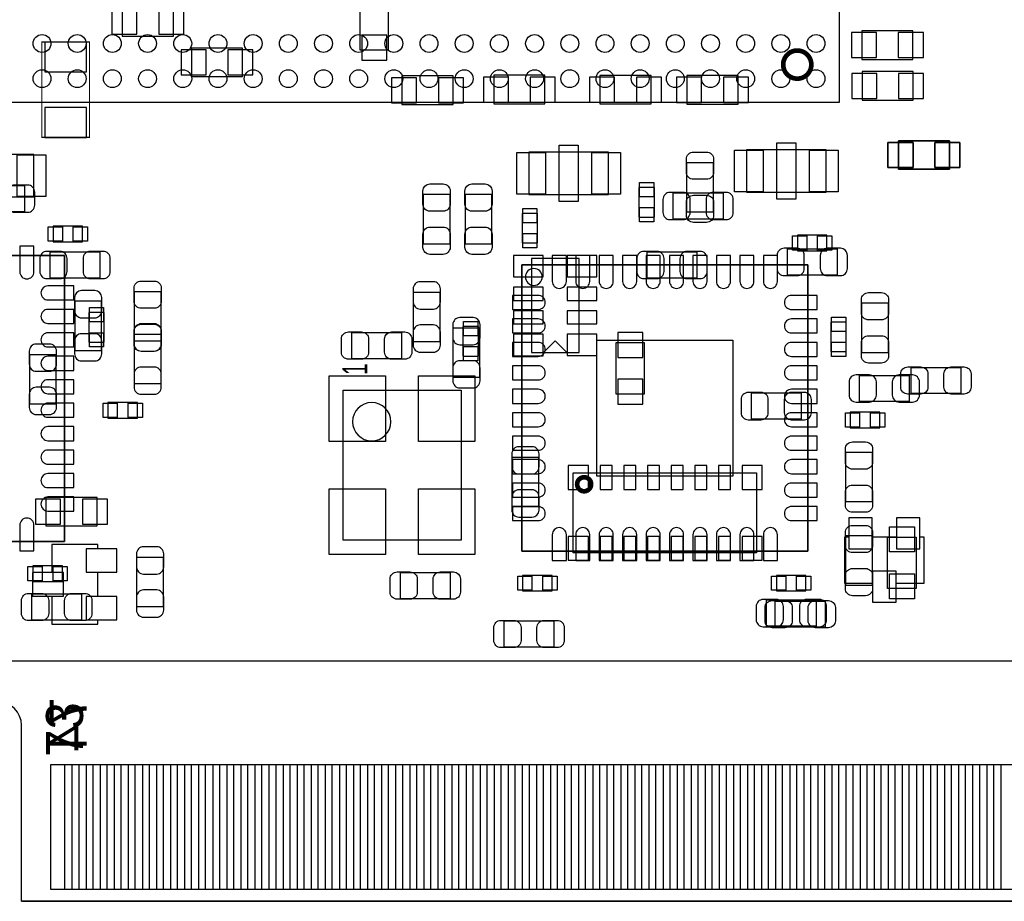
# Model space of a CAD drawing. Extents: x -8.5 to 88.7, y 0 to 55.1.
# Tile 4 of 8: x 25.3 to 46.3, y 0 to 18.8. Entities that reach past the tile are written whole.
import ezdxf
from ezdxf.enums import TextEntityAlignment as Align

# ---------------------------------------------------------------- set-up
doc = ezdxf.new("R2010")
doc.units = 0
for name, color, linetype in [('BG_OUTLINE', 80, 'CONTINUOUS'), ('PG_ASSEMBLY_BOTTOM', 30, 'CONTINUOUS'), ('PG_ASSEMBLY_TOP', 23, 'CONTINUOUS'), ('PIN_BOTTOM', 211, 'CONTINUOUS'), ('PIN_TOP', 153, 'CONTINUOUS')]:
    doc.layers.add(name, color=color, linetype=linetype)

msp = doc.modelspace()

# ---------------------------------------------------------------- linework, layer by layer
at = {"layer": 'BG_OUTLINE'}
for points in [[(67.600068, 0), (25.299924, 0), (25.299924, 3.75412, 0.414116), (24.800052, 4.253992, 0.414221), (24.299926, 3.75412), (24.299926, 0), (0, 0), (0, 17.999964, 0.41415), (1.999996, 19.99996, 0.414214), (0, 21.999956), (0, 38.599872), (67.600068, 38.599872), (67.600068, 21.999956, 1.000034), (67.600068, 17.999964)], [(67.600068, 0), (25.299924, 0), (25.299924, 3.75412, 0.414116), (24.800052, 4.253992, 0.414221), (24.299926, 3.75412), (24.299926, 0), (0, 0), (0, 17.999964, 0.41415), (1.999996, 19.99996, 0.414214), (0, 21.999956), (0, 38.599872), (67.600068, 38.599872), (67.600068, 21.999956, 1.000034), (67.600068, 17.999964)], [(67.600068, 0), (25.299924, 0), (25.299924, 3.75412, 0.414116), (24.800052, 4.253992, 0.414219), (24.299926, 3.75412), (24.299926, 0), (0, 0), (0, 17.999964, 0.414152), (1.999996, 19.99996, 0.414214), (0, 21.999956), (0, 38.599872), (67.600068, 38.599872), (67.600068, 21.999956, 1.000035), (67.600068, 17.999964)]]:
    msp.add_lwpolyline(points, format="xyb", close=True, dxfattribs=at)
at = {"layer": 'PG_ASSEMBLY_BOTTOM'}
for points in [[(32.515556, 19.243548), (32.515556, 18.151348), (33.125156, 18.151348), (33.125156, 19.243548), (32.515556, 19.243548)], [(27.448256, 18.443448), (28.540456, 18.443448), (28.540456, 19.053048), (27.448256, 19.053048), (27.448256, 18.443448)], [(43.212004, 17.947132), (44.304204, 17.947132), (44.304204, 18.556732), (43.212004, 18.556732), (43.212004, 17.947132)], [(30.013656, 18.189448), (28.921456, 18.189448), (28.921456, 17.579848), (30.013656, 17.579848), (30.013656, 18.189448)], [(44.3103, 17.687544), (43.2181, 17.687544), (43.2181, 17.077944), (44.3103, 17.077944), (44.3103, 17.687544)], [(34.501582, 17.595088), (33.409382, 17.595088), (33.409382, 16.985488), (34.501582, 16.985488), (34.501582, 17.595088)], [(35.36696, 16.998442), (36.45916, 16.998442), (36.45916, 17.608042), (35.36696, 17.608042), (35.36696, 16.998442)], [(37.629592, 16.997172), (38.721792, 16.997172), (38.721792, 17.606772), (37.629592, 17.606772), (37.629592, 16.997172)], [(39.482776, 16.993362), (40.574976, 16.993362), (40.574976, 17.602962), (39.482776, 17.602962), (39.482776, 16.993362)], [(45.084238, 16.214344), (43.992038, 16.214344), (43.992038, 15.604744), (45.084238, 15.604744), (45.084238, 16.214344)], [(37.185854, 11.6967), (37.1856, 13.703554), (36.1696, 13.7033), (36.1696, 11.6967), (37.185854, 11.6967)], [(36.6776, 11.94562), (36.4236, 11.69162)], [(36.6776, 11.94562), (36.9316, 11.69162)], [(37.973, 11.907266), (37.973, 10.815066), (38.5826, 10.815066), (38.5826, 11.907266), (37.973, 11.907266)], [(25.8191, 8.001), (26.9113, 8.001), (26.9113, 8.6106), (25.8191, 8.6106), (25.8191, 8.001)]]:
    msp.add_lwpolyline(points, dxfattribs=at)
at = {"layer": 'PG_ASSEMBLY_BOTTOM', "const_width": 0.0254}
msp.add_lwpolyline([(26.749502, 16.284448), (26.749502, 18.316448), (25.733502, 18.316194), (25.733502, 16.284194), (26.749502, 16.284448)], dxfattribs=at)
at = {"layer": 'PG_ASSEMBLY_BOTTOM'}
for points in [[(25.361138, 14.698472), (24.300942, 14.698472), (24.300942, 15.258288), (25.361138, 15.258288)], [(40.254428, 14.540992), (39.194232, 14.540992), (39.194232, 15.100808), (40.254428, 15.100808)], [(42.686478, 13.349732), (41.626282, 13.349732), (41.626282, 13.909548), (42.686478, 13.909548)], [(26.971498, 13.283692), (25.911302, 13.283692), (25.911302, 13.843508), (26.971498, 13.843508)], [(39.696898, 13.283692), (38.636702, 13.283692), (38.636702, 13.843508), (39.696898, 13.843508)], [(33.659572, 11.926062), (33.659572, 12.986258), (34.219388, 12.986258), (34.219388, 11.926062)], [(27.000708, 12.798298), (27.000708, 11.738102), (26.440892, 11.738102), (26.440892, 12.798298)], [(35.065208, 12.224258), (35.065208, 11.164062), (34.505392, 11.164062), (34.505392, 12.224258)], [(28.270708, 12.089892), (28.270708, 11.029696), (27.710892, 11.029696), (27.710892, 12.089892)], [(26.035508, 11.658092), (26.035508, 10.597896), (25.475692, 10.597896), (25.475692, 11.658092)], [(44.223178, 10.652252), (43.162982, 10.652252), (43.162982, 11.212068), (44.223178, 11.212068)], [(40.859202, 10.836148), (41.919398, 10.836148), (41.919398, 10.276332), (40.859202, 10.276332)], [(35.762692, 8.410702), (35.762692, 9.470898), (36.322508, 9.470898), (36.322508, 8.410702)], [(37.06368, 9.1313), (40.96512, 9.1313), (40.96512, 7.4295), (37.06368, 7.4295)], [(42.84218, 6.78434), (43.443144, 6.78434), (43.443144, 6.374638), (43.943016, 6.374638), (43.943016, 6.78434), (44.54398, 6.78434), (44.54398, 7.76478), (44.451016, 7.76478), (44.451016, 8.174482), (43.951144, 8.174482), (43.951144, 7.76478), (43.435016, 7.76478), (43.435016, 8.174482), (42.935144, 8.174482), (42.935144, 7.76478), (42.84218, 7.76478)], [(25.94483, 7.6073), (25.94483, 7.006336), (25.535128, 7.006336), (25.535128, 6.506464), (25.94483, 6.506464), (25.94483, 5.9055), (26.92527, 5.9055), (26.92527, 5.998464), (27.334972, 5.998464), (27.334972, 6.498336), (26.92527, 6.498336), (26.92527, 7.014464), (27.334972, 7.014464), (27.334972, 7.514336), (26.92527, 7.514336), (26.92527, 7.6073)], [(27.761692, 6.277102), (27.761692, 7.337298), (28.321508, 7.337298), (28.321508, 6.277102)], [(41.181782, 6.424168), (42.241978, 6.424168), (42.241978, 5.864352), (41.181782, 5.864352)]]:
    msp.add_lwpolyline(points, close=True, dxfattribs=at)
at = {"layer": 'PG_ASSEMBLY_BOTTOM', "const_width": 0.09906}
msp.add_lwpolyline([(37.443918, 8.890508, 1.000127), (37.14496, 8.890254, 0.999873), (37.443918, 8.890508)], format="xyb", dxfattribs=at)
at = {"layer": 'PG_ASSEMBLY_TOP'}
for points in [[(42.737532, 36.036504), (23.737316, 36.036504), (23.737316, 17.036034), (42.737532, 17.036288), (42.737532, 36.036504)], [(45.084238, 15.604744), (43.992038, 15.604744), (43.992038, 16.214344), (45.084238, 16.214344), (45.084238, 15.604744)], [(43.7642, 6.6675), (43.7642, 7.7597), (44.3738, 7.7597), (44.3738, 6.6675), (43.7642, 6.6675)], [(0.001016, 0), (0.001016, 5.129022), (67.750944, 5.129022), (67.750944, 0)], [(25.30094, 0), (67.750944, 0)]]:
    msp.add_lwpolyline(points, dxfattribs=at)
at = {"layer": 'PG_ASSEMBLY_TOP', "const_width": 0.100076}
msp.add_lwpolyline([(41.837356, 17.536414, 1.000306), (41.837356, 18.136108, 0.999694), (41.837356, 17.536414)], format="xyb", dxfattribs=at)
at = {"layer": 'PG_ASSEMBLY_TOP'}
for points in [[(36.114482, 15.969488), (36.114482, 15.069312), (37.81425, 15.069312), (37.81425, 15.969488)], [(42.455084, 15.120112), (42.455084, 16.020288), (40.755316, 16.020288), (40.755316, 15.120112)], [(25.564084, 15.018512), (25.564084, 15.918688), (23.864316, 15.918688), (23.864316, 15.018512)], [(40.04437, 14.692122), (39.484554, 14.692122), (39.484554, 15.752318), (40.04437, 15.752318)], [(38.46322, 14.58722), (38.79342, 14.58722), (38.79342, 15.21714), (38.46322, 15.21714)], [(34.427668, 14.011402), (33.867852, 14.011402), (33.867852, 15.071598), (34.427668, 15.071598)], [(34.761932, 15.071598), (35.321748, 15.071598), (35.321748, 14.011402), (34.761932, 14.011402)], [(35.97148, 14.0335), (36.30168, 14.0335), (36.30168, 14.66342), (35.97148, 14.66342)], [(25.97404, 14.3891), (25.97404, 14.0589), (26.60396, 14.0589), (26.60396, 14.3891)], [(41.83888, 14.1986), (41.83888, 13.8684), (42.4688, 13.8684), (42.4688, 14.1986)], [(20.114768, 13.768832), (20.114768, 7.668768), (26.214832, 7.668768), (26.214832, 13.768832)], [(20.114768, 7.668768), (20.114768, 13.768832), (26.214832, 13.768832), (26.214832, 7.668768)], [(35.964368, 13.565632), (35.964368, 7.465568), (42.064432, 7.465568), (42.064432, 13.565632)], [(35.964368, 7.465568), (35.964368, 13.565632), (42.064432, 13.565632), (42.064432, 7.465568)], [(27.710892, 13.001498), (28.270708, 13.001498), (28.270708, 11.941302), (27.710892, 11.941302)], [(43.215052, 12.755118), (43.774868, 12.755118), (43.774868, 11.694922), (43.215052, 11.694922)], [(26.7335, 11.920728), (27.0637, 11.920728), (27.0637, 12.550648), (26.7335, 12.550648)], [(34.7091, 11.62304), (35.0393, 11.62304), (35.0393, 12.25296), (34.7091, 12.25296)], [(42.55262, 11.71702), (42.88282, 11.71702), (42.88282, 12.34694), (42.55262, 12.34694)], [(32.340296, 11.566652), (32.340296, 12.126468), (33.400492, 12.126468), (33.400492, 11.566652)], [(45.322998, 11.382248), (45.322998, 10.822432), (44.262802, 10.822432), (44.262802, 11.382248)], [(32.1564, 10.8966), (34.671, 10.8966), (34.671, 7.6962), (32.1564, 7.6962)], [(27.14244, 10.6299), (27.14244, 10.2997), (27.77236, 10.2997), (27.77236, 10.6299)], [(42.96664, 10.4267), (42.96664, 10.0965), (43.59656, 10.0965), (43.59656, 10.4267)], [(42.874692, 9.572498), (43.434508, 9.572498), (43.434508, 8.512302), (42.874692, 8.512302)], [(43.434508, 6.734302), (42.874692, 6.734302), (42.874692, 7.794498), (43.434508, 7.794498)], [(25.54224, 7.1501), (25.54224, 6.8199), (26.17216, 6.8199), (26.17216, 7.1501)], [(34.436304, 7.010908), (34.436304, 6.451092), (33.376108, 6.451092), (33.376108, 7.010908)], [(36.61156, 6.6167), (36.61156, 6.9469), (35.98164, 6.9469), (35.98164, 6.6167)], [(41.39184, 6.9469), (41.39184, 6.6167), (42.02176, 6.6167), (42.02176, 6.9469)], [(25.520142, 5.993892), (25.520142, 6.553708), (26.580338, 6.553708), (26.580338, 5.993892)], [(42.429938, 6.401308), (42.429938, 5.841492), (41.369742, 5.841492), (41.369742, 6.401308)], [(35.588702, 5.417312), (35.588702, 5.977128), (36.648898, 5.977128), (36.648898, 5.417312)]]:
    msp.add_lwpolyline(points, close=True, dxfattribs=at)
for points in [[(36.399978, 13.3096, 1), (36.040822, 13.3096, 1), (36.399978, 13.3096)], [(33.17494, 10.2235, 1), (32.35706, 10.2235, 1), (33.17494, 10.2235)]]:
    msp.add_lwpolyline(points, format="xyb", dxfattribs=at)
at = {"layer": 'PIN_BOTTOM'}
for points in [[(27.22753, 19.014948), (27.22753, 18.481548), (27.76093, 18.481548), (27.76093, 19.014948)], [(28.227782, 19.014948), (28.227782, 18.481548), (28.761182, 18.481548), (28.761182, 19.014948)], [(42.991278, 18.518632), (42.991278, 17.985232), (43.524678, 17.985232), (43.524678, 18.518632)], [(43.99153, 18.518632), (43.99153, 17.985232), (44.52493, 17.985232), (44.52493, 18.518632)], [(26.686256, 18.316448), (25.797256, 18.316448), (25.797256, 17.681448), (26.686256, 17.681448)], [(33.087056, 18.464022), (32.553656, 18.464022), (32.553656, 17.930622), (33.087056, 17.930622)], [(29.23413, 17.617948), (29.23413, 18.151348), (28.70073, 18.151348), (28.70073, 17.617948)], [(30.234382, 17.617948), (30.234382, 18.151348), (29.700982, 18.151348), (29.700982, 17.617948)], [(43.530774, 17.116044), (43.530774, 17.649444), (42.997374, 17.649444), (42.997374, 17.116044)], [(44.531026, 17.116044), (44.531026, 17.649444), (43.997626, 17.649444), (43.997626, 17.116044)], [(33.722056, 17.023588), (33.722056, 17.556988), (33.188656, 17.556988), (33.188656, 17.023588)], [(34.722308, 17.023588), (34.722308, 17.556988), (34.188908, 17.556988), (34.188908, 17.023588)], [(35.146234, 17.569942), (35.146234, 17.036542), (35.679634, 17.036542), (35.679634, 17.569942)], [(36.146486, 17.569942), (36.146486, 17.036542), (36.679886, 17.036542), (36.679886, 17.569942)], [(37.408866, 17.568672), (37.408866, 17.035272), (37.942266, 17.035272), (37.942266, 17.568672)], [(38.409118, 17.568672), (38.409118, 17.035272), (38.942518, 17.035272), (38.942518, 17.568672)], [(39.26205, 17.564862), (39.26205, 17.031462), (39.79545, 17.031462), (39.79545, 17.564862)], [(40.262302, 17.564862), (40.262302, 17.031462), (40.795702, 17.031462), (40.795702, 17.564862)], [(26.686256, 16.919448), (25.797256, 16.919448), (25.797256, 16.284448), (26.686256, 16.284448)], [(44.304712, 15.642844), (44.304712, 16.176244), (43.771312, 16.176244), (43.771312, 15.642844)], [(45.304964, 15.642844), (45.304964, 16.176244), (44.771564, 16.176244), (44.771564, 15.642844)], [(35.7886, 13.310108), (36.4236, 13.310108), (36.4236, 13.767308), (35.7886, 13.767308)], [(36.9316, 13.31087), (37.5666, 13.31087), (37.5666, 13.76807), (36.9316, 13.76807)], [(35.7886, 12.809982), (36.4236, 12.809982), (36.4236, 13.089382), (35.7886, 13.089382)], [(36.9316, 12.810744), (37.5666, 12.810744), (37.5666, 13.090144), (36.9316, 13.090144)], [(35.7886, 12.309856), (36.4236, 12.309856), (36.4236, 12.589256), (35.7886, 12.589256)], [(36.9316, 12.310618), (37.5666, 12.310618), (37.5666, 12.590018), (36.9316, 12.590018)], [(35.7886, 11.62939), (36.4236, 11.62939), (36.4236, 12.08659), (35.7886, 12.08659)], [(36.9316, 11.632692), (37.5666, 11.632692), (37.5666, 12.089892), (36.9316, 12.089892)], [(38.5445, 12.127992), (38.0111, 12.127992), (38.0111, 11.594592), (38.5445, 11.594592)], [(38.5445, 11.12774), (38.0111, 11.12774), (38.0111, 10.59434), (38.5445, 10.59434)], [(37.38626, 8.78078), (37.38626, 9.28878), (36.95446, 9.28878), (36.95446, 8.78078)], [(37.63772, 9.28878), (37.63772, 8.78078), (37.89172, 8.78078), (37.89172, 9.28878)], [(38.14064, 9.28878), (38.14064, 8.78078), (38.39464, 8.78078), (38.39464, 9.28878)], [(38.6461, 9.28878), (38.6461, 8.78078), (38.9001, 8.78078), (38.9001, 9.28878)], [(39.14902, 9.28878), (39.14902, 8.78078), (39.40302, 8.78078), (39.40302, 9.28878)], [(39.65448, 9.28878), (39.65448, 8.78078), (39.90848, 8.78078), (39.90848, 9.28878)], [(40.1574, 9.28878), (40.1574, 8.78078), (40.4114, 8.78078), (40.4114, 9.28878)], [(41.09212, 8.78078), (41.09212, 9.28878), (40.66032, 9.28878), (40.66032, 8.78078)], [(25.598374, 8.5725), (25.598374, 8.0391), (26.131774, 8.0391), (26.131774, 8.5725)], [(26.598626, 8.5725), (26.598626, 8.0391), (27.132026, 8.0391), (27.132026, 8.5725)], [(42.935144, 8.174482), (42.935144, 7.51459), (43.435016, 7.51459), (43.435016, 8.174482)], [(43.951144, 8.174482), (43.951144, 7.51459), (44.451016, 7.51459), (44.451016, 8.174482)], [(36.95446, 7.78002), (36.95446, 7.27202), (37.38626, 7.27202), (37.38626, 7.78002)], [(37.63772, 7.78002), (37.63772, 7.27202), (37.89172, 7.27202), (37.89172, 7.78002)], [(38.14064, 7.78002), (38.14064, 7.27202), (38.39464, 7.27202), (38.39464, 7.78002)], [(38.6461, 7.78002), (38.6461, 7.27202), (38.9001, 7.27202), (38.9001, 7.78002)], [(39.14902, 7.78002), (39.14902, 7.27202), (39.40302, 7.27202), (39.40302, 7.78002)], [(39.65448, 7.78002), (39.65448, 7.27202), (39.90848, 7.27202), (39.90848, 7.78002)], [(40.1574, 7.78002), (40.1574, 7.27202), (40.4114, 7.27202), (40.4114, 7.78002)], [(40.66032, 7.78002), (40.66032, 7.27202), (41.09212, 7.27202), (41.09212, 7.78002)], [(27.334972, 7.514336), (26.67508, 7.514336), (26.67508, 7.014464), (27.334972, 7.014464)], [(26.19502, 7.006336), (25.535128, 7.006336), (25.535128, 6.506464), (26.19502, 6.506464)], [(43.443144, 7.03453), (43.443144, 6.374638), (43.943016, 6.374638), (43.943016, 7.03453)], [(27.334972, 6.498336), (26.67508, 6.498336), (26.67508, 5.998464), (27.334972, 5.998464)], [(26.226008, 0.25019), (26.226008, 2.91719), (26.676096, 2.91719), (26.676096, 0.25019)], [(26.825956, 0.25019), (26.825956, 2.91719), (27.276044, 2.91719), (27.276044, 0.25019)], [(27.425904, 0.25019), (27.425904, 2.91719), (27.875992, 2.91719), (27.875992, 0.25019)], [(28.025852, 0.25019), (28.025852, 2.91719), (28.47594, 2.91719), (28.47594, 0.25019)], [(28.626054, 0.25019), (28.626054, 2.91719), (29.076142, 2.91719), (29.076142, 0.25019)], [(29.226002, 0.25019), (29.226002, 2.91719), (29.67609, 2.91719), (29.67609, 0.25019)], [(29.82595, 0.25019), (29.82595, 2.91719), (30.276038, 2.91719), (30.276038, 0.25019)], [(30.425898, 0.25019), (30.425898, 2.91719), (30.875986, 2.91719), (30.875986, 0.25019)], [(31.025846, 0.25019), (31.025846, 2.91719), (31.475934, 2.91719), (31.475934, 0.25019)], [(31.626048, 0.25019), (31.626048, 2.91719), (32.076136, 2.91719), (32.076136, 0.25019)], [(32.225996, 0.25019), (32.225996, 2.91719), (32.676084, 2.91719), (32.676084, 0.25019)], [(32.825944, 0.25019), (32.825944, 2.91719), (33.276032, 2.91719), (33.276032, 0.25019)], [(33.425892, 0.25019), (33.425892, 2.91719), (33.87598, 2.91719), (33.87598, 0.25019)], [(34.02584, 0.25019), (34.02584, 2.91719), (34.475928, 2.91719), (34.475928, 0.25019)], [(34.626042, 0.25019), (34.626042, 2.91719), (35.07613, 2.91719), (35.07613, 0.25019)], [(35.22599, 0.25019), (35.22599, 2.91719), (35.676078, 2.91719), (35.676078, 0.25019)], [(35.825938, 0.25019), (35.825938, 2.91719), (36.276026, 2.91719), (36.276026, 0.25019)], [(36.425886, 0.25019), (36.425886, 2.91719), (36.875974, 2.91719), (36.875974, 0.25019)], [(37.025834, 0.25019), (37.025834, 2.91719), (37.475922, 2.91719), (37.475922, 0.25019)], [(37.626036, 0.25019), (37.626036, 2.91719), (38.076124, 2.91719), (38.076124, 0.25019)], [(38.225984, 0.25019), (38.225984, 2.91719), (38.676072, 2.91719), (38.676072, 0.25019)], [(38.825932, 0.25019), (38.825932, 2.91719), (39.27602, 2.91719), (39.27602, 0.25019)], [(39.42588, 0.25019), (39.42588, 2.91719), (39.875968, 2.91719), (39.875968, 0.25019)], [(40.025828, 0.25019), (40.025828, 2.91719), (40.475916, 2.91719), (40.475916, 0.25019)], [(40.62603, 0.25019), (40.62603, 2.91719), (41.076118, 2.91719), (41.076118, 0.25019)], [(41.225978, 0.25019), (41.225978, 2.91719), (41.676066, 2.91719), (41.676066, 0.25019)], [(41.825926, 0.25019), (41.825926, 2.91719), (42.276014, 2.91719), (42.276014, 0.25019)], [(42.425874, 0.25019), (42.425874, 2.91719), (42.875962, 2.91719), (42.875962, 0.25019)], [(43.025822, 0.25019), (43.025822, 2.91719), (43.47591, 2.91719), (43.47591, 0.25019)], [(43.626024, 0.25019), (43.626024, 2.91719), (44.076112, 2.91719), (44.076112, 0.25019)], [(44.225972, 0.25019), (44.225972, 2.91719), (44.67606, 2.91719), (44.67606, 0.25019)], [(44.82592, 0.25019), (44.82592, 2.91719), (45.276008, 2.91719), (45.276008, 0.25019)], [(45.425868, 0.25019), (45.425868, 2.91719), (45.875956, 2.91719), (45.875956, 0.25019)], [(46.025816, 0.25019), (46.025816, 2.91719), (46.475904, 2.91719), (46.475904, 0.25019)]]:
    msp.add_lwpolyline(points, close=True, dxfattribs=at)
for points in [[(25.430988, 15.268448), (25.15108, 15.268448, 0.414846), (25.000966, 15.118334), (25.000966, 14.838426, 0.414846), (25.15108, 14.688312), (25.430988, 14.688312, 0.414846), (25.581102, 14.838426), (25.581102, 15.118334, 0.414846)], [(39.124382, 14.530832), (39.40429, 14.530832, 0.414846), (39.554404, 14.680946), (39.554404, 14.960854, 0.414846), (39.40429, 15.110968), (39.124382, 15.110968, 0.414846), (38.974268, 14.960854), (38.974268, 14.680946, 0.414846)], [(40.324278, 15.110968), (40.04437, 15.110968, 0.414846), (39.894256, 14.960854), (39.894256, 14.680946, 0.414846), (40.04437, 14.530832), (40.324278, 14.530832, 0.414846), (40.474392, 14.680946), (40.474392, 14.960854, 0.414846)], [(25.841452, 13.273532), (26.12136, 13.273532, 0.414846), (26.271474, 13.423646), (26.271474, 13.703554, 0.414846), (26.12136, 13.853668), (25.841452, 13.853668, 0.414846), (25.691338, 13.703554), (25.691338, 13.423646, 0.414846)], [(27.041348, 13.853668), (26.76144, 13.853668, 0.414846), (26.611326, 13.703554), (26.611326, 13.423646, 0.414846), (26.76144, 13.273532), (27.041348, 13.273532, 0.414846), (27.191462, 13.423646), (27.191462, 13.703554, 0.414846)], [(38.566852, 13.273532), (38.84676, 13.273532, 0.414846), (38.996874, 13.423646), (38.996874, 13.703554, 0.414846), (38.84676, 13.853668), (38.566852, 13.853668, 0.414846), (38.416738, 13.703554), (38.416738, 13.423646, 0.414846)], [(39.766748, 13.853668), (39.48684, 13.853668, 0.414846), (39.336726, 13.703554), (39.336726, 13.423646, 0.414846), (39.48684, 13.273532), (39.766748, 13.273532, 0.414846), (39.916862, 13.423646), (39.916862, 13.703554, 0.414846)], [(41.556432, 13.339572), (41.83634, 13.339572, 0.414846), (41.986454, 13.489686), (41.986454, 13.769594, 0.414846), (41.83634, 13.919708), (41.556432, 13.919708, 0.414846), (41.406318, 13.769594), (41.406318, 13.489686, 0.414846)], [(42.756328, 13.919708), (42.47642, 13.919708, 0.414846), (42.326306, 13.769594), (42.326306, 13.489686, 0.414846), (42.47642, 13.339572), (42.756328, 13.339572, 0.414846), (42.906442, 13.489686), (42.906442, 13.769594, 0.414846)], [(26.430732, 12.868148), (26.430732, 12.58824, 0.414846), (26.580846, 12.438126), (26.860754, 12.438126, 0.414846), (27.010868, 12.58824), (27.010868, 12.868148, 0.414846), (26.860754, 13.018262), (26.580846, 13.018262, 0.414846)], [(33.649412, 13.056108), (33.649412, 12.7762, 0.414846), (33.799526, 12.626086), (34.079434, 12.626086, 0.414846), (34.229548, 12.7762), (34.229548, 13.056108, 0.414846), (34.079434, 13.206222), (33.799526, 13.206222, 0.414846)], [(34.495232, 12.294108), (34.495232, 12.0142, 0.414846), (34.645346, 11.864086), (34.925254, 11.864086, 0.414846), (35.075368, 12.0142), (35.075368, 12.294108, 0.414846), (34.925254, 12.444222), (34.645346, 12.444222, 0.414846)], [(27.700732, 12.159742), (27.700732, 11.879834, 0.414846), (27.850846, 11.72972), (28.130754, 11.72972, 0.414846), (28.280868, 11.879834), (28.280868, 12.159742, 0.414846), (28.130754, 12.309856), (27.850846, 12.309856, 0.414846)], [(34.229548, 11.856212), (34.229548, 12.13612, 0.414846), (34.079434, 12.286234), (33.799526, 12.286234, 0.414846), (33.649412, 12.13612), (33.649412, 11.856212, 0.414846), (33.799526, 11.706098), (34.079434, 11.706098, 0.414846)], [(27.010868, 11.668252), (27.010868, 11.94816, 0.414846), (26.860754, 12.098274), (26.580846, 12.098274, 0.414846), (26.430732, 11.94816), (26.430732, 11.668252, 0.414846), (26.580846, 11.518138), (26.860754, 11.518138, 0.414846)], [(25.465532, 11.727942), (25.465532, 11.448034, 0.414846), (25.615646, 11.29792), (25.895554, 11.29792, 0.414846), (26.045668, 11.448034), (26.045668, 11.727942, 0.414846), (25.895554, 11.878056), (25.615646, 11.878056, 0.414846)], [(28.280868, 10.959846), (28.280868, 11.239754, 0.414846), (28.130754, 11.389868), (27.850846, 11.389868, 0.414846), (27.700732, 11.239754), (27.700732, 10.959846, 0.414846), (27.850846, 10.809732), (28.130754, 10.809732, 0.414846)], [(35.075368, 11.094212), (35.075368, 11.37412, 0.414846), (34.925254, 11.524234), (34.645346, 11.524234, 0.414846), (34.495232, 11.37412), (34.495232, 11.094212, 0.414846), (34.645346, 10.944098), (34.925254, 10.944098, 0.414846)], [(43.093132, 10.642092), (43.37304, 10.642092, 0.414846), (43.523154, 10.792206), (43.523154, 11.072114, 0.414846), (43.37304, 11.222228), (43.093132, 11.222228, 0.414846), (42.943018, 11.072114), (42.943018, 10.792206, 0.414846)], [(44.293028, 11.222228), (44.01312, 11.222228, 0.414846), (43.863006, 11.072114), (43.863006, 10.792206, 0.414846), (44.01312, 10.642092), (44.293028, 10.642092, 0.414846), (44.443142, 10.792206), (44.443142, 11.072114, 0.414846)], [(26.045668, 10.528046), (26.045668, 10.807954, 0.414846), (25.895554, 10.958068), (25.615646, 10.958068, 0.414846), (25.465532, 10.807954), (25.465532, 10.528046, 0.414846), (25.615646, 10.377932), (25.895554, 10.377932, 0.414846)], [(40.789352, 10.266172), (41.06926, 10.266172, 0.414846), (41.219374, 10.416286), (41.219374, 10.696194, 0.414846), (41.06926, 10.846308), (40.789352, 10.846308, 0.414846), (40.639238, 10.696194), (40.639238, 10.416286, 0.414846)], [(41.989248, 10.846308), (41.70934, 10.846308, 0.414846), (41.559226, 10.696194), (41.559226, 10.416286, 0.414846), (41.70934, 10.266172), (41.989248, 10.266172, 0.414846), (42.139362, 10.416286), (42.139362, 10.696194, 0.414846)], [(35.752532, 9.540748), (35.752532, 9.26084, 0.414846), (35.902646, 9.110726), (36.182554, 9.110726, 0.414846), (36.332668, 9.26084), (36.332668, 9.540748, 0.414846), (36.182554, 9.690862), (35.902646, 9.690862, 0.414846)], [(36.332668, 8.340852), (36.332668, 8.62076, 0.414846), (36.182554, 8.770874), (35.902646, 8.770874, 0.414846), (35.752532, 8.62076), (35.752532, 8.340852, 0.414846), (35.902646, 8.190738), (36.182554, 8.190738, 0.414846)], [(27.751532, 7.407148), (27.751532, 7.12724, 0.414846), (27.901646, 6.977126), (28.181554, 6.977126, 0.414846), (28.331668, 7.12724), (28.331668, 7.407148, 0.414846), (28.181554, 7.557262), (27.901646, 7.557262, 0.414846)], [(28.331668, 6.207252), (28.331668, 6.48716, 0.414846), (28.181554, 6.637274), (27.901646, 6.637274, 0.414846), (27.751532, 6.48716), (27.751532, 6.207252, 0.414846), (27.901646, 6.057138), (28.181554, 6.057138, 0.414846)], [(41.111932, 5.854192), (41.39184, 5.854192, 0.414846), (41.541954, 6.004306), (41.541954, 6.284214, 0.414846), (41.39184, 6.434328), (41.111932, 6.434328, 0.414846), (40.961818, 6.284214), (40.961818, 6.004306, 0.414846)], [(42.311828, 6.434328), (42.03192, 6.434328, 0.414846), (41.881806, 6.284214), (41.881806, 6.004306, 0.414846), (42.03192, 5.854192), (42.311828, 5.854192, 0.414846), (42.461942, 6.004306), (42.461942, 6.284214, 0.414846)]]:
    msp.add_lwpolyline(points, format="xyb", close=True, dxfattribs=at)
at = {"layer": 'PIN_TOP'}
for points in [[(41.805225, 16.170148), (41.805225, 14.970252), (41.405175, 14.970252), (41.405175, 16.170148)], [(44.304712, 16.176244), (44.304712, 15.642844), (43.771312, 15.642844), (43.771312, 16.176244)], [(45.304964, 16.176244), (45.304964, 15.642844), (44.771564, 15.642844), (44.771564, 16.176244)], [(35.859466, 15.0749), (35.859466, 15.9639), (36.469066, 15.9639), (36.469066, 15.0749)], [(36.764214, 14.919452), (36.764214, 16.119348), (37.164264, 16.119348), (37.164264, 14.919452)], [(37.459666, 15.0749), (37.459666, 15.9639), (38.069266, 15.9639), (38.069266, 15.0749)], [(41.1099, 16.0147), (41.1099, 15.1257), (40.5003, 15.1257), (40.5003, 16.0147)], [(42.7101, 16.0147), (42.7101, 15.1257), (42.1005, 15.1257), (42.1005, 16.0147)], [(25.8191, 15.9131), (25.8191, 15.0241), (25.2095, 15.0241), (25.2095, 15.9131)], [(38.78072, 15.016734), (38.47592, 15.016734), (38.47592, 15.321534), (38.78072, 15.321534)], [(36.28898, 14.463014), (35.98418, 14.463014), (35.98418, 14.767814), (36.28898, 14.767814)], [(38.78072, 14.482826), (38.47592, 14.482826), (38.47592, 14.787626), (38.78072, 14.787626)], [(25.869646, 14.0716), (25.869646, 14.3764), (26.174446, 14.3764), (26.174446, 14.0716)], [(26.403554, 14.0716), (26.403554, 14.3764), (26.708354, 14.3764), (26.708354, 14.0716)], [(36.28898, 13.929106), (35.98418, 13.929106), (35.98418, 14.233906), (36.28898, 14.233906)], [(41.734486, 13.8811), (41.734486, 14.1859), (42.039286, 14.1859), (42.039286, 13.8811)], [(42.268394, 13.8811), (42.268394, 14.1859), (42.573194, 14.1859), (42.573194, 13.8811)], [(27.051, 12.350242), (26.7462, 12.350242), (26.7462, 12.655042), (27.051, 12.655042)], [(42.87012, 12.146534), (42.56532, 12.146534), (42.56532, 12.451334), (42.87012, 12.451334)], [(35.0266, 12.052554), (34.7218, 12.052554), (34.7218, 12.357354), (35.0266, 12.357354)], [(27.051, 11.816334), (26.7462, 11.816334), (26.7462, 12.121134), (27.051, 12.121134)], [(37.564314, 9.065514), (37.564314, 11.965432), (40.464232, 11.965432), (40.464232, 9.065514)], [(35.0266, 11.518646), (34.7218, 11.518646), (34.7218, 11.823446), (35.0266, 11.823446)], [(42.87012, 11.612626), (42.56532, 11.612626), (42.56532, 11.917426), (42.87012, 11.917426)], [(31.861252, 11.202924), (33.061148, 11.202924), (33.061148, 9.802876), (31.861252, 9.802876)], [(33.766252, 11.202924), (34.966148, 11.202924), (34.966148, 9.802876), (33.766252, 9.802876)], [(27.038046, 10.3124), (27.038046, 10.6172), (27.342846, 10.6172), (27.342846, 10.3124)], [(27.571954, 10.3124), (27.571954, 10.6172), (27.876754, 10.6172), (27.876754, 10.3124)], [(42.862246, 10.1092), (42.862246, 10.414), (43.167046, 10.414), (43.167046, 10.1092)], [(43.396154, 10.1092), (43.396154, 10.414), (43.700954, 10.414), (43.700954, 10.1092)], [(31.861252, 8.789924), (33.061148, 8.789924), (33.061148, 7.389876), (31.861252, 7.389876)], [(33.766252, 8.789924), (34.966148, 8.789924), (34.966148, 7.389876), (33.766252, 7.389876)], [(44.3357, 7.447026), (43.8023, 7.447026), (43.8023, 7.980426), (44.3357, 7.980426)], [(25.437846, 6.8326), (25.437846, 7.1374), (25.742646, 7.1374), (25.742646, 6.8326)], [(25.971754, 6.8326), (25.971754, 7.1374), (26.276554, 7.1374), (26.276554, 6.8326)], [(36.182046, 6.9342), (36.182046, 6.6294), (35.877246, 6.6294), (35.877246, 6.9342)], [(36.715954, 6.9342), (36.715954, 6.6294), (36.411154, 6.6294), (36.411154, 6.9342)], [(41.287446, 6.6294), (41.287446, 6.9342), (41.592246, 6.9342), (41.592246, 6.6294)], [(41.821354, 6.6294), (41.821354, 6.9342), (42.126154, 6.9342), (42.126154, 6.6294)], [(44.3357, 6.446774), (43.8023, 6.446774), (43.8023, 6.980174), (44.3357, 6.980174)], [(25.926034, 0.25019), (25.926034, 2.91719), (26.376122, 2.91719), (26.376122, 0.25019)], [(26.525982, 0.25019), (26.525982, 2.91719), (26.97607, 2.91719), (26.97607, 0.25019)], [(27.12593, 0.25019), (27.12593, 2.91719), (27.576018, 2.91719), (27.576018, 0.25019)], [(27.725878, 0.25019), (27.725878, 2.91719), (28.175966, 2.91719), (28.175966, 0.25019)], [(28.325826, 0.25019), (28.325826, 2.91719), (28.775914, 2.91719), (28.775914, 0.25019)], [(28.926028, 0.25019), (28.926028, 2.91719), (29.376116, 2.91719), (29.376116, 0.25019)], [(29.525976, 0.25019), (29.525976, 2.91719), (29.976064, 2.91719), (29.976064, 0.25019)], [(30.125924, 0.25019), (30.125924, 2.91719), (30.576012, 2.91719), (30.576012, 0.25019)], [(30.725872, 0.25019), (30.725872, 2.91719), (31.17596, 2.91719), (31.17596, 0.25019)], [(31.32582, 0.25019), (31.32582, 2.91719), (31.775908, 2.91719), (31.775908, 0.25019)], [(31.926022, 0.25019), (31.926022, 2.91719), (32.37611, 2.91719), (32.37611, 0.25019)], [(32.52597, 0.25019), (32.52597, 2.91719), (32.976058, 2.91719), (32.976058, 0.25019)], [(33.125918, 0.25019), (33.125918, 2.91719), (33.576006, 2.91719), (33.576006, 0.25019)], [(33.725866, 0.25019), (33.725866, 2.91719), (34.175954, 2.91719), (34.175954, 0.25019)], [(34.325814, 0.25019), (34.325814, 2.91719), (34.775902, 2.91719), (34.775902, 0.25019)], [(34.926016, 0.25019), (34.926016, 2.91719), (35.376104, 2.91719), (35.376104, 0.25019)], [(35.525964, 0.25019), (35.525964, 2.91719), (35.976052, 2.91719), (35.976052, 0.25019)], [(36.125912, 0.25019), (36.125912, 2.91719), (36.576, 2.91719), (36.576, 0.25019)], [(36.72586, 0.25019), (36.72586, 2.91719), (37.175948, 2.91719), (37.175948, 0.25019)], [(37.326062, 0.25019), (37.326062, 2.91719), (37.77615, 2.91719), (37.77615, 0.25019)], [(37.92601, 0.25019), (37.92601, 2.91719), (38.376098, 2.91719), (38.376098, 0.25019)], [(38.525958, 0.25019), (38.525958, 2.91719), (38.976046, 2.91719), (38.976046, 0.25019)], [(39.125906, 0.25019), (39.125906, 2.91719), (39.575994, 2.91719), (39.575994, 0.25019)], [(39.725854, 0.25019), (39.725854, 2.91719), (40.175942, 2.91719), (40.175942, 0.25019)], [(40.326056, 0.25019), (40.326056, 2.91719), (40.776144, 2.91719), (40.776144, 0.25019)], [(40.926004, 0.25019), (40.926004, 2.91719), (41.376092, 2.91719), (41.376092, 0.25019)], [(41.525952, 0.25019), (41.525952, 2.91719), (41.97604, 2.91719), (41.97604, 0.25019)], [(42.1259, 0.25019), (42.1259, 2.91719), (42.575988, 2.91719), (42.575988, 0.25019)], [(42.725848, 0.25019), (42.725848, 2.91719), (43.175936, 2.91719), (43.175936, 0.25019)], [(43.32605, 0.25019), (43.32605, 2.91719), (43.776138, 2.91719), (43.776138, 0.25019)], [(43.925998, 0.25019), (43.925998, 2.91719), (44.376086, 2.91719), (44.376086, 0.25019)], [(44.525946, 0.25019), (44.525946, 2.91719), (44.976034, 2.91719), (44.976034, 0.25019)], [(45.125894, 0.25019), (45.125894, 2.91719), (45.575982, 2.91719), (45.575982, 0.25019)], [(45.725842, 0.25019), (45.725842, 2.91719), (46.17593, 2.91719), (46.17593, 0.25019)]]:
    msp.add_lwpolyline(points, close=True, dxfattribs=at)
for points in [[(40.05453, 15.822168), (40.05453, 15.54226, -0.414846), (39.904416, 15.392146), (39.624508, 15.392146, -0.414846), (39.474394, 15.54226), (39.474394, 15.822168, -0.414846), (39.624508, 15.972282), (39.904416, 15.972282, -0.414846)], [(34.437828, 15.141448), (34.437828, 14.86154, -0.414846), (34.287714, 14.711426), (34.007806, 14.711426, -0.414846), (33.857692, 14.86154), (33.857692, 15.141448, -0.414846), (34.007806, 15.291562), (34.287714, 15.291562, -0.414846)], [(35.331908, 15.141448), (35.331908, 14.86154, -0.414846), (35.181794, 14.711426), (34.901886, 14.711426, -0.414846), (34.751772, 14.86154), (34.751772, 15.141448, -0.414846), (34.901886, 15.291562), (35.181794, 15.291562, -0.414846)], [(39.474394, 14.622272), (39.474394, 14.90218, -0.414846), (39.624508, 15.052294), (39.904416, 15.052294, -0.414846), (40.05453, 14.90218), (40.05453, 14.622272, -0.414846), (39.904416, 14.472158), (39.624508, 14.472158, -0.414846)], [(33.857692, 13.941552), (33.857692, 14.22146, -0.414846), (34.007806, 14.371574), (34.287714, 14.371574, -0.414846), (34.437828, 14.22146), (34.437828, 13.941552, -0.414846), (34.287714, 13.791438), (34.007806, 13.791438, -0.414846)], [(34.751772, 13.941552), (34.751772, 14.22146, -0.414846), (34.901886, 14.371574), (35.181794, 14.371574, -0.414846), (35.331908, 14.22146), (35.331908, 13.941552, -0.414846), (35.181794, 13.791438), (34.901886, 13.791438, -0.414846)], [(25.564846, 13.96873), (25.264618, 13.96873), (25.264618, 13.41882, 0.414214), (25.414732, 13.268706, 0.414214), (25.564846, 13.41882)], [(36.914582, 13.76553), (36.614354, 13.76553), (36.614354, 13.21562, 0.414214), (36.764468, 13.065506, 0.414214), (36.914582, 13.21562)], [(37.414454, 13.76553), (37.114226, 13.76553), (37.114226, 13.21562, 0.414214), (37.26434, 13.065506, 0.414214), (37.414454, 13.21562)], [(37.91458, 13.76553), (37.614352, 13.76553), (37.614352, 13.21562, 0.414214), (37.764466, 13.065506, 0.414214), (37.91458, 13.21562)], [(38.414452, 13.76553), (38.114224, 13.76553), (38.114224, 13.21562, 0.414214), (38.264338, 13.065506, 0.414214), (38.414452, 13.21562)], [(38.914578, 13.76553), (38.61435, 13.76553), (38.61435, 13.21562, 0.414214), (38.764464, 13.065506, 0.414214), (38.914578, 13.21562)], [(39.41445, 13.76553), (39.114222, 13.76553), (39.114222, 13.21562, 0.414214), (39.264336, 13.065506, 0.414214), (39.41445, 13.21562)], [(39.914576, 13.76553), (39.614348, 13.76553), (39.614348, 13.21562, 0.414214), (39.764462, 13.065506, 0.414214), (39.914576, 13.21562)], [(40.414448, 13.76553), (40.11422, 13.76553), (40.11422, 13.21562, 0.414214), (40.264334, 13.065506, 0.414214), (40.414448, 13.21562)], [(40.914574, 13.76553), (40.614346, 13.76553), (40.614346, 13.21562, 0.414214), (40.76446, 13.065506, 0.414214), (40.914574, 13.21562)], [(41.414446, 13.76553), (41.114218, 13.76553), (41.114218, 13.21562, 0.414214), (41.264332, 13.065506, 0.414214), (41.414446, 13.21562)], [(26.41473, 12.818618), (26.41473, 13.118846), (25.86482, 13.118846, 0.414214), (25.714706, 12.968732, 0.414214), (25.86482, 12.818618)], [(28.280868, 13.071348), (28.280868, 12.79144, -0.414846), (28.130754, 12.641326), (27.850846, 12.641326, -0.414846), (27.700732, 12.79144), (27.700732, 13.071348, -0.414846), (27.850846, 13.221462), (28.130754, 13.221462, -0.414846)], [(35.76447, 12.915646), (35.76447, 12.615418), (36.31438, 12.615418, 0.414214), (36.464494, 12.765532, 0.414214), (36.31438, 12.915646)], [(42.26433, 12.615418), (42.26433, 12.915646), (41.71442, 12.915646, 0.414214), (41.564306, 12.765532, 0.414214), (41.71442, 12.615418)], [(43.785028, 12.824968), (43.785028, 12.54506, -0.414846), (43.634914, 12.394946), (43.355006, 12.394946, -0.414846), (43.204892, 12.54506), (43.204892, 12.824968, -0.414846), (43.355006, 12.975082), (43.634914, 12.975082, -0.414846)], [(26.41473, 12.318746), (26.41473, 12.618974), (25.86482, 12.618974, 0.414214), (25.714706, 12.46886, 0.414214), (25.86482, 12.318746)], [(35.76447, 12.415774), (35.76447, 12.115546), (36.31438, 12.115546, 0.414214), (36.464494, 12.26566, 0.414214), (36.31438, 12.415774)], [(42.26433, 12.115546), (42.26433, 12.415774), (41.71442, 12.415774, 0.414214), (41.564306, 12.26566, 0.414214), (41.71442, 12.115546)], [(27.700732, 11.871452), (27.700732, 12.15136, -0.414846), (27.850846, 12.301474), (28.130754, 12.301474, -0.414846), (28.280868, 12.15136), (28.280868, 11.871452, -0.414846), (28.130754, 11.721338), (27.850846, 11.721338, -0.414846)], [(26.41473, 11.81862), (26.41473, 12.118848), (25.86482, 12.118848, 0.414214), (25.714706, 11.968734, 0.414214), (25.86482, 11.81862)], [(32.270446, 12.136628), (32.550354, 12.136628, -0.414846), (32.700468, 11.986514), (32.700468, 11.706606, -0.414846), (32.550354, 11.556492), (32.270446, 11.556492, -0.414846), (32.120332, 11.706606), (32.120332, 11.986514, -0.414846)], [(33.470342, 11.556492), (33.190434, 11.556492, -0.414846), (33.04032, 11.706606), (33.04032, 11.986514, -0.414846), (33.190434, 12.136628), (33.470342, 12.136628, -0.414846), (33.620456, 11.986514), (33.620456, 11.706606, -0.414846)], [(43.204892, 11.625072), (43.204892, 11.90498, -0.414846), (43.355006, 12.055094), (43.634914, 12.055094, -0.414846), (43.785028, 11.90498), (43.785028, 11.625072, -0.414846), (43.634914, 11.474958), (43.355006, 11.474958, -0.414846)], [(35.76447, 11.915648), (35.76447, 11.61542), (36.31438, 11.61542, 0.414214), (36.464494, 11.765534, 0.414214), (36.31438, 11.915648)], [(42.26433, 11.61542), (42.26433, 11.915648), (41.71442, 11.915648, 0.414214), (41.564306, 11.765534, 0.414214), (41.71442, 11.61542)], [(26.41473, 11.318748), (26.41473, 11.618976), (25.86482, 11.618976, 0.414214), (25.714706, 11.468862, 0.414214), (25.86482, 11.318748)], [(35.76447, 11.415776), (35.76447, 11.115548), (36.31438, 11.115548, 0.414214), (36.464494, 11.265662, 0.414214), (36.31438, 11.415776)], [(42.26433, 11.115548), (42.26433, 11.415776), (41.71442, 11.415776, 0.414214), (41.564306, 11.265662, 0.414214), (41.71442, 11.115548)], [(44.192952, 11.392408), (44.47286, 11.392408, -0.414846), (44.622974, 11.242294), (44.622974, 10.962386, -0.414846), (44.47286, 10.812272), (44.192952, 10.812272, -0.414846), (44.042838, 10.962386), (44.042838, 11.242294, -0.414846)], [(45.392848, 10.812272), (45.11294, 10.812272, -0.414846), (44.962826, 10.962386), (44.962826, 11.242294, -0.414846), (45.11294, 11.392408), (45.392848, 11.392408, -0.414846), (45.542962, 11.242294), (45.542962, 10.962386, -0.414846)], [(26.41473, 10.818622), (26.41473, 11.11885), (25.86482, 11.11885, 0.414214), (25.714706, 10.968736, 0.414214), (25.86482, 10.818622)], [(35.76447, 10.91565), (35.76447, 10.615422), (36.31438, 10.615422, 0.414214), (36.464494, 10.765536, 0.414214), (36.31438, 10.91565)], [(42.26433, 10.615422), (42.26433, 10.91565), (41.71442, 10.91565, 0.414214), (41.564306, 10.765536, 0.414214), (41.71442, 10.615422)], [(26.41473, 10.31875), (26.41473, 10.618978), (25.86482, 10.618978, 0.414214), (25.714706, 10.468864, 0.414214), (25.86482, 10.31875)], [(35.76447, 10.415778), (35.76447, 10.11555), (36.31438, 10.11555, 0.414214), (36.464494, 10.265664, 0.414214), (36.31438, 10.415778)], [(42.26433, 10.11555), (42.26433, 10.415778), (41.71442, 10.415778, 0.414214), (41.564306, 10.265664, 0.414214), (41.71442, 10.11555)], [(26.41473, 9.818624), (26.41473, 10.118852), (25.86482, 10.118852, 0.414214), (25.714706, 9.968738, 0.414214), (25.86482, 9.818624)], [(35.76447, 9.915652), (35.76447, 9.615424), (36.31438, 9.615424, 0.414214), (36.464494, 9.765538, 0.414214), (36.31438, 9.915652)], [(42.26433, 9.615424), (42.26433, 9.915652), (41.71442, 9.915652, 0.414214), (41.564306, 9.765538, 0.414214), (41.71442, 9.615424)], [(43.444668, 9.642348), (43.444668, 9.36244, -0.414846), (43.294554, 9.212326), (43.014646, 9.212326, -0.414846), (42.864532, 9.36244), (42.864532, 9.642348, -0.414846), (43.014646, 9.792462), (43.294554, 9.792462, -0.414846)], [(26.41473, 9.318752), (26.41473, 9.61898), (25.86482, 9.61898, 0.414214), (25.714706, 9.468866, 0.414214), (25.86482, 9.318752)], [(35.76447, 9.41578), (35.76447, 9.115552), (36.31438, 9.115552, 0.414214), (36.464494, 9.265666, 0.414214), (36.31438, 9.41578)], [(42.26433, 9.115552), (42.26433, 9.41578), (41.71442, 9.41578, 0.414214), (41.564306, 9.265666, 0.414214), (41.71442, 9.115552)], [(26.41473, 8.818626), (26.41473, 9.118854), (25.86482, 9.118854, 0.414214), (25.714706, 8.96874, 0.414214), (25.86482, 8.818626)], [(35.76447, 8.915654), (35.76447, 8.615426), (36.31438, 8.615426, 0.414214), (36.464494, 8.76554, 0.414214), (36.31438, 8.915654)], [(42.26433, 8.615426), (42.26433, 8.915654), (41.71442, 8.915654, 0.414214), (41.564306, 8.76554, 0.414214), (41.71442, 8.615426)], [(42.864532, 8.442452), (42.864532, 8.72236, -0.414846), (43.014646, 8.872474), (43.294554, 8.872474, -0.414846), (43.444668, 8.72236), (43.444668, 8.442452, -0.414846), (43.294554, 8.292338), (43.014646, 8.292338, -0.414846)], [(26.41473, 8.318754), (26.41473, 8.618982), (25.86482, 8.618982, 0.414214), (25.714706, 8.468868, 0.414214), (25.86482, 8.318754)], [(35.76447, 8.415782), (35.76447, 8.115554), (36.31438, 8.115554, 0.414214), (36.464494, 8.265668, 0.414214), (36.31438, 8.415782)], [(42.26433, 8.115554), (42.26433, 8.415782), (41.71442, 8.415782, 0.414214), (41.564306, 8.265668, 0.414214), (41.71442, 8.115554)], [(25.264618, 7.46887), (25.564846, 7.46887), (25.564846, 8.01878, 0.414214), (25.414732, 8.168894, 0.414214), (25.264618, 8.01878)], [(43.444668, 7.864348), (43.444668, 7.58444, -0.414846), (43.294554, 7.434326), (43.014646, 7.434326, -0.414846), (42.864532, 7.58444), (42.864532, 7.864348, -0.414846), (43.014646, 8.014462), (43.294554, 8.014462, -0.414846)], [(36.614354, 7.26567), (36.914582, 7.26567), (36.914582, 7.81558, 0.414214), (36.764468, 7.965694, 0.414214), (36.614354, 7.81558)], [(37.114226, 7.26567), (37.414454, 7.26567), (37.414454, 7.81558, 0.414214), (37.26434, 7.965694, 0.414214), (37.114226, 7.81558)], [(37.614352, 7.26567), (37.91458, 7.26567), (37.91458, 7.81558, 0.414214), (37.764466, 7.965694, 0.414214), (37.614352, 7.81558)], [(38.114224, 7.26567), (38.414452, 7.26567), (38.414452, 7.81558, 0.414214), (38.264338, 7.965694, 0.414214), (38.114224, 7.81558)], [(38.61435, 7.26567), (38.914578, 7.26567), (38.914578, 7.81558, 0.414214), (38.764464, 7.965694, 0.414214), (38.61435, 7.81558)], [(39.114222, 7.26567), (39.41445, 7.26567), (39.41445, 7.81558, 0.414214), (39.264336, 7.965694, 0.414214), (39.114222, 7.81558)], [(39.614348, 7.26567), (39.914576, 7.26567), (39.914576, 7.81558, 0.414214), (39.764462, 7.965694, 0.414214), (39.614348, 7.81558)], [(40.11422, 7.26567), (40.414448, 7.26567), (40.414448, 7.81558, 0.414214), (40.264334, 7.965694, 0.414214), (40.11422, 7.81558)], [(40.614346, 7.26567), (40.914574, 7.26567), (40.914574, 7.81558, 0.414214), (40.76446, 7.965694, 0.414214), (40.614346, 7.81558)], [(41.114218, 7.26567), (41.414446, 7.26567), (41.414446, 7.81558, 0.414214), (41.264332, 7.965694, 0.414214), (41.114218, 7.81558)], [(33.306258, 7.021068), (33.586166, 7.021068, -0.414846), (33.73628, 6.870954), (33.73628, 6.591046, -0.414846), (33.586166, 6.440932), (33.306258, 6.440932, -0.414846), (33.156144, 6.591046), (33.156144, 6.870954, -0.414846)], [(34.506154, 6.440932), (34.226246, 6.440932, -0.414846), (34.076132, 6.591046), (34.076132, 6.870954, -0.414846), (34.226246, 7.021068), (34.506154, 7.021068, -0.414846), (34.656268, 6.870954), (34.656268, 6.591046, -0.414846)], [(42.864532, 6.664452), (42.864532, 6.94436, -0.414846), (43.014646, 7.094474), (43.294554, 7.094474, -0.414846), (43.444668, 6.94436), (43.444668, 6.664452, -0.414846), (43.294554, 6.514338), (43.014646, 6.514338, -0.414846)], [(25.450292, 6.563868), (25.7302, 6.563868, -0.414846), (25.880314, 6.413754), (25.880314, 6.133846, -0.414846), (25.7302, 5.983732), (25.450292, 5.983732, -0.414846), (25.300178, 6.133846), (25.300178, 6.413754, -0.414846)], [(26.650188, 5.983732), (26.37028, 5.983732, -0.414846), (26.220166, 6.133846), (26.220166, 6.413754, -0.414846), (26.37028, 6.563868), (26.650188, 6.563868, -0.414846), (26.800302, 6.413754), (26.800302, 6.133846, -0.414846)], [(41.299892, 6.411468), (41.5798, 6.411468, -0.414846), (41.729914, 6.261354), (41.729914, 5.981446, -0.414846), (41.5798, 5.831332), (41.299892, 5.831332, -0.414846), (41.149778, 5.981446), (41.149778, 6.261354, -0.414846)], [(42.499788, 5.831332), (42.21988, 5.831332, -0.414846), (42.069766, 5.981446), (42.069766, 6.261354, -0.414846), (42.21988, 6.411468), (42.499788, 6.411468, -0.414846), (42.649902, 6.261354), (42.649902, 5.981446, -0.414846)], [(35.518852, 5.987288), (35.79876, 5.987288, -0.414846), (35.948874, 5.837174), (35.948874, 5.557266, -0.414846), (35.79876, 5.407152), (35.518852, 5.407152, -0.414846), (35.368738, 5.557266), (35.368738, 5.837174, -0.414846)], [(36.718748, 5.407152), (36.43884, 5.407152, -0.414846), (36.288726, 5.557266), (36.288726, 5.837174, -0.414846), (36.43884, 5.987288), (36.718748, 5.987288, -0.414846), (36.868862, 5.837174), (36.868862, 5.557266, -0.414846)]]:
    msp.add_lwpolyline(points, format="xyb", close=True, dxfattribs=at)
for centre in [(25.737566, 18.286476), (26.487628, 18.286476), (27.23769, 18.286476), (27.987752, 18.286476), (28.73756, 18.286476), (29.487622, 18.286476), (30.237684, 18.286476), (30.987746, 18.286476), (31.737554, 18.286476), (32.487616, 18.286476), (33.237678, 18.286476), (33.98774, 18.286476), (34.737802, 18.286476), (35.48761, 18.286476), (36.237672, 18.286476), (36.987734, 18.286476), (37.737796, 18.286476), (38.487604, 18.286476), (39.237666, 18.286476), (39.987728, 18.286476), (40.73779, 18.286476), (41.487598, 18.286476), (42.23766, 18.286476), (25.737566, 17.536414), (26.487628, 17.536414), (27.23769, 17.536414), (27.987752, 17.536414), (28.73756, 17.536414), (29.487622, 17.536414), (30.237684, 17.536414), (30.987746, 17.536414), (31.737554, 17.536414), (32.487616, 17.536414), (33.237678, 17.536414), (33.98774, 17.536414), (34.737802, 17.536414), (35.48761, 17.536414), (36.237672, 17.536414), (36.987734, 17.536414), (37.737796, 17.536414), (38.487604, 17.536414), (39.237666, 17.536414), (39.987728, 17.536414), (40.73779, 17.536414), (41.487598, 17.536414), (42.23766, 17.536414)]:
    msp.add_circle(centre, 0.1905, dxfattribs=at)

# ---------------------------------------------------------------- texts
at = {"layer": 'PG_ASSEMBLY_BOTTOM', "text_generation_flag": 2, "width": 0.987138}
msp.add_text('74', height=0.78994, rotation=90, dxfattribs=at).set_placement((26.68778, 3.76428), align=Align.CENTER)
at = {"layer": 'PG_ASSEMBLY_TOP', "width": 0.619048}
msp.add_text('1', height=0.5334, rotation=90, dxfattribs=at).set_placement((32.673798, 11.22045))
at = {"layer": 'PG_ASSEMBLY_TOP', "width": 0.987138}
msp.add_text('73', height=0.78994, rotation=90, dxfattribs=at).set_placement((26.61158, 3.66268), align=Align.CENTER)

doc.saveas('drawing.dxf')
